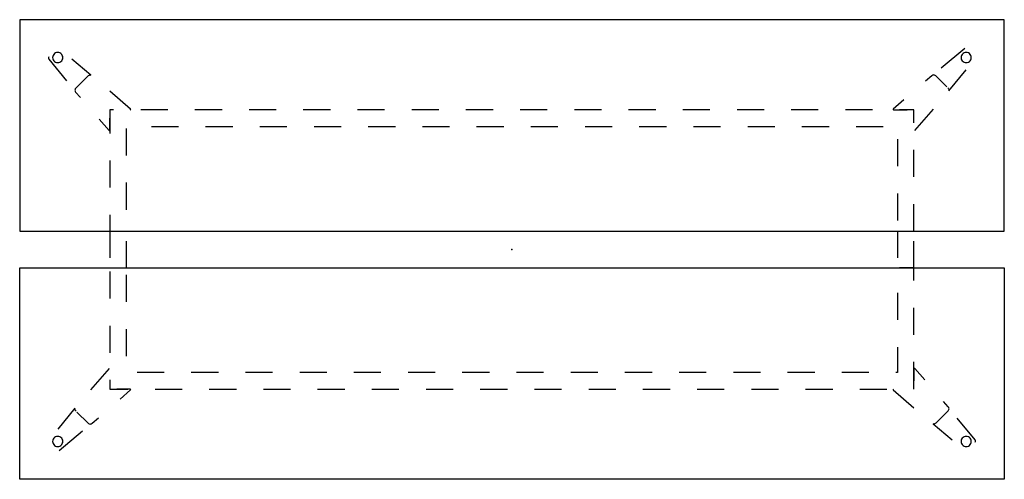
# Model space of a CAD drawing. Header units: metres. Extents: x 0.17 to 3.17, y -1.48 to -0.08.
import ezdxf

# ---------------------------------------------------------------- set-up
doc = ezdxf.new("R2010")
doc.units = ezdxf.units.M
doc.header["$MEASUREMENT"] = 0

# ---------------------------------------------------------------- blocks, each defined once
blk = doc.blocks.new('316e2a44-4eb1-46c6-b3c8-af7fbb3dc67b')
at = {"color": 252, "lineweight": 25, "true_color": 0x848484}
for p, q in [((3.0461, -0.1659), (2.9749, -0.2256)), ((0.2552, -0.1979), (0.3097, -0.2638)), ((0.3833, -0.2465), (0.3258, -0.1982)), ((2.9982, -0.2945), (3.0508, -0.2309)), ((0.3739, -0.25), (0.3376, -0.2863)), ((0.3688, -0.2551), (0.375, -0.2489)), ((2.9461, -0.2485), (2.9267, -0.2654)), ((2.9921, -0.2827), (2.9583, -0.2489)), ((0.3372, -0.2986), (0.3516, -0.3153)), ((0.5047, -0.3501), (0.4416, -0.2957)), ((2.9947, -0.2853), (2.9957, -0.2863)), ((2.8609, -0.3223), (2.8287, -0.3501)), ((0.4528, -0.3528), (0.4417, -0.3528)), ((0.4417, -0.3528), (0.4417, -0.4242)), ((0.618, -0.3528), (0.5354, -0.3528)), ((0.7832, -0.3528), (0.7006, -0.3528)), ((0.9483, -0.3528), (0.8657, -0.3528)), ((1.1135, -0.3528), (1.0309, -0.3528)), ((1.2787, -0.3528), (1.1961, -0.3528)), ((1.4439, -0.3528), (1.3613, -0.3528)), ((1.6091, -0.3528), (1.5265, -0.3528)), ((1.7743, -0.3528), (1.6917, -0.3528)), ((1.9394, -0.3528), (1.8568, -0.3528)), ((2.1046, -0.3528), (2.022, -0.3528)), ((2.2698, -0.3528), (2.1872, -0.3528)), ((2.435, -0.3528), (2.3524, -0.3528)), ((2.6002, -0.3528), (2.5176, -0.3528)), ((2.7654, -0.3528), (2.6828, -0.3528)), ((2.8296, -0.3528), (2.8704, -0.3528)), ((2.8917, -0.3528), (2.848, -0.3528)), ((2.8917, -0.3917), (2.8917, -0.3528)), ((2.8943, -0.4158), (2.9512, -0.35)), ((0.4088, -0.3808), (0.439, -0.4158)), ((0.4417, -0.4148), (0.4417, -0.3777)), ((0.4917, -0.4917), (0.4917, -0.4091)), ((0.568, -0.4028), (0.6506, -0.4028)), ((0.7332, -0.4028), (0.8157, -0.4028)), ((0.8983, -0.4028), (0.9809, -0.4028)), ((1.0635, -0.4028), (1.1461, -0.4028)), ((1.2287, -0.4028), (1.3113, -0.4028)), ((1.3939, -0.4028), (1.4765, -0.4028)), ((1.5591, -0.4028), (1.6417, -0.4028)), ((1.7243, -0.4028), (1.8068, -0.4028)), ((1.8894, -0.4028), (1.972, -0.4028)), ((2.0546, -0.4028), (2.1372, -0.4028)), ((2.2198, -0.4028), (2.3024, -0.4028)), ((2.385, -0.4028), (2.4676, -0.4028)), ((2.5502, -0.4028), (2.6328, -0.4028)), ((2.7154, -0.4028), (2.798, -0.4028)), ((2.8417, -0.4417), (2.8417, -0.5242)), ((2.8917, -0.5568), (2.8917, -0.4742)), ((0.4417, -0.5068), (0.4417, -0.5894)), ((0.4917, -0.6568), (0.4917, -0.5742)), ((2.8417, -0.6068), (2.8417, -0.6894)), ((2.8917, -0.722), (2.8917, -0.6394)), ((0.4417, -0.672), (0.4417, -0.722)), ((0.4417, -0.722), (0.4743, -0.722)), ((0.4417, -0.722), (0.4417, -0.8028)), ((2.8417, -0.722), (2.8417, -0.8028)), ((0.4917, -0.8335), (0.4917, -0.7528)), ((2.8917, -0.8335), (2.8917, -0.7528)), ((2.8917, -0.8335), (2.848, -0.8335)), ((2.8917, -0.8724), (2.8917, -0.8335)), ((0.4417, -0.8447), (0.4417, -0.9272)), ((0.4917, -0.9376), (0.4917, -0.855)), ((2.8417, -0.9098), (2.8417, -0.9924)), ((2.8917, -1.0376), (2.8917, -0.955)), ((0.4417, -1.0098), (0.4417, -1.0924)), ((0.4917, -1.1028), (0.4917, -1.0202)), ((2.8417, -1.075), (2.8417, -1.1528)), ((0.439, -1.1398), (0.3822, -1.2056)), ((2.8917, -1.2028), (2.8917, -1.1202)), ((2.9245, -1.1748), (2.8943, -1.1398)), ((0.6068, -1.1528), (0.5243, -1.1528)), ((0.772, -1.1528), (0.6894, -1.1528)), ((0.9372, -1.1528), (0.8546, -1.1528)), ((1.1024, -1.1528), (1.0198, -1.1528)), ((1.2676, -1.1528), (1.185, -1.1528)), ((1.4328, -1.1528), (1.3502, -1.1528)), ((1.598, -1.1528), (1.5154, -1.1528)), ((1.7631, -1.1528), (1.6805, -1.1528)), ((1.9283, -1.1528), (1.8457, -1.1528)), ((2.0935, -1.1528), (2.0109, -1.1528)), ((2.2587, -1.1528), (2.1761, -1.1528)), ((2.4239, -1.1528), (2.3413, -1.1528)), ((2.5891, -1.1528), (2.5065, -1.1528)), ((2.7542, -1.1528), (2.6716, -1.1528)), ((2.8417, -1.1528), (2.8368, -1.1528)), ((2.8917, -1.1407), (2.8917, -1.1778)), ((0.4417, -1.175), (0.4417, -1.2028)), ((0.4417, -1.2028), (0.4965, -1.2028)), ((0.5037, -1.2028), (0.463, -1.2028)), ((0.4724, -1.2333), (0.5047, -1.2054)), ((0.5791, -1.2028), (0.6617, -1.2028)), ((0.7443, -1.2028), (0.8269, -1.2028)), ((0.9095, -1.2028), (0.9921, -1.2028)), ((1.0746, -1.2028), (1.1572, -1.2028)), ((1.2398, -1.2028), (1.3224, -1.2028)), ((1.405, -1.2028), (1.4876, -1.2028)), ((1.5702, -1.2028), (1.6528, -1.2028)), ((1.7354, -1.2028), (1.818, -1.2028)), ((1.9006, -1.2028), (1.9832, -1.2028)), ((2.0657, -1.2028), (2.1483, -1.2028)), ((2.2309, -1.2028), (2.3135, -1.2028)), ((2.3961, -1.2028), (2.4787, -1.2028)), ((2.5613, -1.2028), (2.6439, -1.2028)), ((2.7265, -1.2028), (2.8091, -1.2028)), ((2.8287, -1.2054), (2.8917, -1.2599)), ((2.9962, -1.257), (2.9817, -1.2403)), ((0.3351, -1.261), (0.2826, -1.3246)), ((0.3386, -1.2703), (0.3376, -1.2692)), ((0.3412, -1.2729), (0.375, -1.3066)), ((2.9594, -1.3056), (2.9957, -1.2692)), ((0.3873, -1.3071), (0.4067, -1.2902)), ((2.95, -1.309), (3.0076, -1.3573)), ((2.9645, -1.3004), (2.9583, -1.3066)), ((3.0781, -1.3577), (3.0236, -1.2918)), ((0.2872, -1.3896), (0.3584, -1.3299))]:
    blk.add_line(p, q, dxfattribs=at)
at = {"color": 18, "lineweight": 25, "true_color": 0x000000}
for points in [[(0.1667, -0.722), (3.1661, -0.722), (3.1669, -0.078), (0.1667, -0.078)], [(0.1667, -0.8335), (3.1661, -0.8335), (3.1669, -1.4776), (0.1667, -1.4776)]]:
    blk.add_lwpolyline(points, close=True, dxfattribs=at)
at = {"color": 252, "lineweight": 25, "true_color": 0x848484}
for points in [[(0.2981, -0.1933), (0.2977, -0.1898), (0.2965, -0.1865), (0.2947, -0.1836), (0.2922, -0.1811), (0.2893, -0.1793), (0.286, -0.1781), (0.2825, -0.1777), (0.2791, -0.1781), (0.2758, -0.1793), (0.2729, -0.1811), (0.2704, -0.1836), (0.2686, -0.1865), (0.2674, -0.1898), (0.267, -0.1933)], [(3.0663, -0.1933), (3.0659, -0.1898), (3.0648, -0.1865), (3.0629, -0.1836), (3.0605, -0.1811), (3.0575, -0.1793), (3.0542, -0.1781), (3.0508, -0.1777), (3.0473, -0.1781), (3.0441, -0.1793), (3.0411, -0.1811), (3.0387, -0.1836), (3.0368, -0.1865), (3.0357, -0.1898), (3.0353, -0.1933)], [(0.2556, -0.1911), (0.2545, -0.1927), (0.2541, -0.1944), (0.2544, -0.1963), (0.2552, -0.1979)], [(0.267, -0.1933), (0.2674, -0.1967), (0.2686, -0.2), (0.2704, -0.2029), (0.2729, -0.2054), (0.2758, -0.2072), (0.2791, -0.2084), (0.2825, -0.2088), (0.286, -0.2084), (0.2893, -0.2072), (0.2922, -0.2054), (0.2947, -0.2029), (0.2965, -0.2), (0.2977, -0.1967), (0.2981, -0.1933)], [(3.0353, -0.1933), (3.0357, -0.1967), (3.0368, -0.2), (3.0387, -0.2029), (3.0411, -0.2054), (3.0441, -0.2072), (3.0473, -0.2084), (3.0508, -0.2088), (3.0542, -0.2084), (3.0575, -0.2072), (3.0605, -0.2054), (3.0629, -0.2029), (3.0648, -0.2), (3.0659, -0.1967), (3.0663, -0.1933)], [(0.375, -0.2489), (0.3768, -0.2475), (0.3789, -0.2466), (0.3811, -0.2463), (0.3833, -0.2465)], [(2.9583, -0.2489), (2.9566, -0.2475), (2.9545, -0.2467), (2.9523, -0.2463), (2.95, -0.2465), (2.9479, -0.2472), (2.9461, -0.2485)], [(0.3376, -0.2863), (0.3362, -0.2881), (0.3353, -0.2902), (0.335, -0.2924), (0.3352, -0.2946), (0.3359, -0.2967), (0.3372, -0.2986)], [(2.9957, -0.2863), (2.9971, -0.2881), (2.998, -0.2901), (2.9984, -0.2923), (2.9982, -0.2945)], [(0.5037, -0.3528), (0.5051, -0.3518), (0.5047, -0.3501)], [(2.8287, -0.3501), (2.8282, -0.3518), (2.8296, -0.3528)], [(0.439, -0.4158), (0.4407, -0.4162), (0.4417, -0.4148)], [(2.8943, -1.1398), (2.8926, -1.1393), (2.8917, -1.1407)], [(0.5047, -1.2054), (0.5051, -1.2038), (0.5037, -1.2028)], [(2.8296, -1.2028), (2.8282, -1.2038), (2.8287, -1.2054)], [(2.9957, -1.2692), (2.9971, -1.2674), (2.998, -1.2654), (2.9984, -1.2632), (2.9982, -1.2609), (2.9974, -1.2588), (2.9962, -1.257)], [(0.3376, -1.2692), (0.3362, -1.2675), (0.3353, -1.2654), (0.335, -1.2632), (0.3351, -1.261)], [(0.375, -1.3066), (0.3768, -1.308), (0.3788, -1.3089), (0.3811, -1.3093), (0.3833, -1.3091), (0.3854, -1.3083), (0.3873, -1.3071)], [(2.9583, -1.3066), (2.9565, -1.308), (2.9545, -1.3089), (2.9523, -1.3093), (2.95, -1.309)], [(0.2981, -1.3623), (0.2977, -1.3588), (0.2965, -1.3556), (0.2947, -1.3526), (0.2922, -1.3502), (0.2893, -1.3483), (0.286, -1.3472), (0.2825, -1.3468), (0.2791, -1.3472), (0.2758, -1.3483), (0.2729, -1.3502), (0.2704, -1.3526), (0.2686, -1.3556), (0.2674, -1.3588), (0.267, -1.3623)], [(3.0663, -1.3623), (3.0659, -1.3588), (3.0648, -1.3556), (3.0629, -1.3526), (3.0605, -1.3502), (3.0575, -1.3483), (3.0542, -1.3472), (3.0508, -1.3468), (3.0473, -1.3472), (3.0441, -1.3483), (3.0411, -1.3502), (3.0387, -1.3526), (3.0368, -1.3556), (3.0357, -1.3588), (3.0353, -1.3623)], [(0.267, -1.3623), (0.2674, -1.3658), (0.2686, -1.369), (0.2704, -1.372), (0.2729, -1.3744), (0.2758, -1.3763), (0.2791, -1.3774), (0.2825, -1.3778), (0.286, -1.3774), (0.2893, -1.3763), (0.2922, -1.3744), (0.2947, -1.372), (0.2965, -1.369), (0.2977, -1.3658), (0.2981, -1.3623)], [(3.0353, -1.3623), (3.0357, -1.3658), (3.0368, -1.369), (3.0387, -1.372), (3.0411, -1.3744), (3.0441, -1.3763), (3.0473, -1.3774), (3.0508, -1.3778), (3.0542, -1.3774), (3.0575, -1.3763), (3.0605, -1.3744), (3.0629, -1.372), (3.0648, -1.369), (3.0659, -1.3658), (3.0663, -1.3623)], [(3.0778, -1.3644), (3.0788, -1.3629), (3.0792, -1.3611), (3.079, -1.3593), (3.0781, -1.3577)]]:
    blk.add_lwpolyline(points, dxfattribs=at)
at = {"color": 1, "true_color": 0xff0000}
blk.add_point((1.6667, -0.7778), dxfattribs=at)
blk.add_point((1.6667, -0.7778), dxfattribs=at)
blk.add_point((1.6667, -0.7778), dxfattribs=at)
blk.add_point((1.6667, -0.7778), dxfattribs=at)
blk = doc.blocks.new('ba763d01-a4ae-4816-ac18-ea98c73e50cd')
blk.add_blockref('316e2a44-4eb1-46c6-b3c8-af7fbb3dc67b', (0, 0))

msp = doc.modelspace()

# ---------------------------------------------------------------- block references
msp.add_blockref('ba763d01-a4ae-4816-ac18-ea98c73e50cd', (0, 0))

doc.saveas('drawing.dxf')
